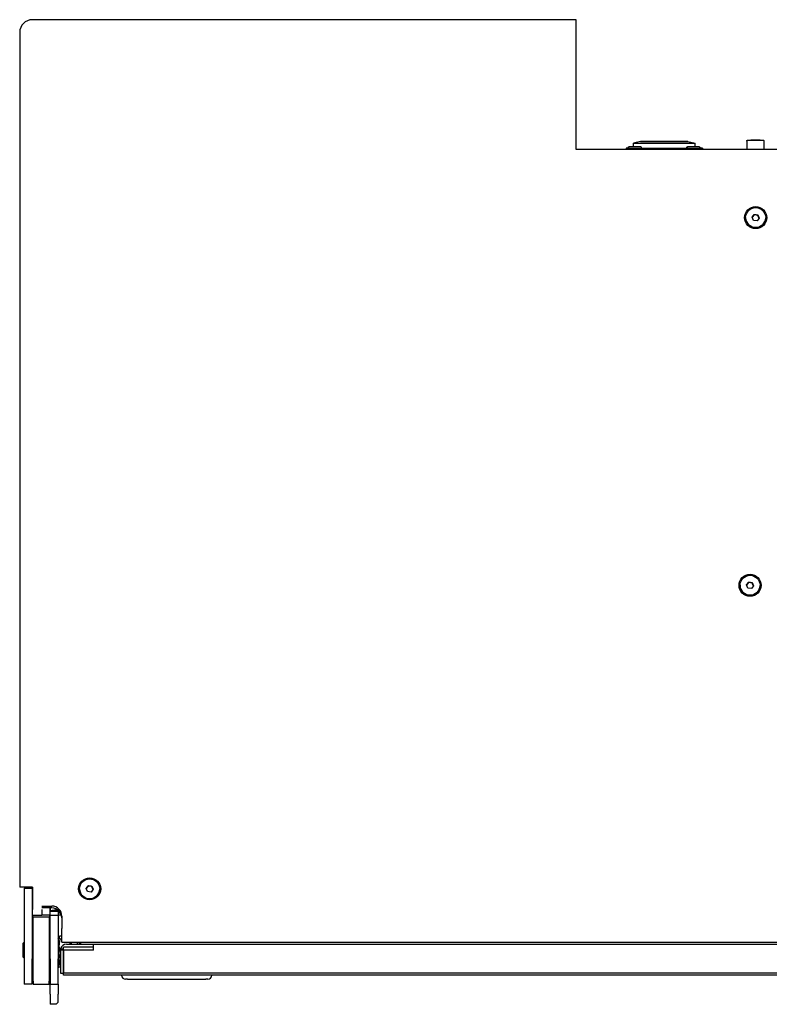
# Model space of a CAD drawing. Extents: x 1422 to 4284, y 1650 to 2964.
# Tile 1 of 14: x 1422 to 1796, y 1650 to 2141. Entities that reach past the tile are written whole.
import ezdxf

# ---------------------------------------------------------------- set-up
doc = ezdxf.new("R2010")
doc.units = 0
doc.layers.add('KF_SEQUENZA_10 NW_REAR', color=7, linetype='CONTINUOUS')
doc.layers.add('KF_SEQUENZA_10 NW_TOP', color=7, linetype='CONTINUOUS')

# ---------------------------------------------------------------- blocks, each defined once
blk = doc.blocks.new('KF_SEQUENZA_10 NW_TOP')
at = {"layer": 'KF_SEQUENZA_10 NW_TOP'}
for p, q in [((-386.8, 476.5), (-391.45, 476.5)), ((-120.31, 476.5), (-386.8, 476.5)), ((-120.31, 476.5), (-120.3, 476.5)), ((-120.3, 411.71), (-120.3, 476.5)), ((-397.8, 470.15), (-397.8, 44)), ((-95.38, 412.5), (-95.38, 411.71)), ((-95.38, 412.5), (-95.38, 412.5)), ((-95.38, 412.5), (-95.38, 412.5)), ((-95.38, 412.5), (-95.38, 412.5)), ((-94.33, 412.58), (-94.33, 412.58)), ((-94.33, 412.58), (-94.33, 412.58)), ((-94.33, 412.58), (-94.33, 412.58)), ((-94.33, 412.58), (-94.33, 412.5)), ((-92.68, 412.5), (-92.68, 412.5)), ((-88.16, 415.8), (-91.76, 415)), ((-88.16, 415.8), (-91.76, 415)), ((-91.76, 413.3), (-91.76, 415)), ((-91.76, 415), (-91.76, 415)), ((-90.88, 412.5), (-61.88, 412.5)), ((-89.48, 412.5), (-89.48, 412.5)), ((-87.83, 412.58), (-87.83, 412.5)), ((-82.13, 415.8), (-82.13, 415.8)), ((-82.13, 415.8), (-82.13, 415.8)), ((-81.66, 415.8), (-82.09, 415.8)), ((-82.09, 415.8), (-82.09, 415.8)), ((-81.66, 415.8), (-82.09, 415.8)), ((-82.09, 415.8), (-82.09, 415.8)), ((-82.03, 415.8), (-82.03, 415.8)), ((-82.03, 415.8), (-81.59, 415.8)), ((-82.03, 415.8), (-82.03, 415.8)), ((-82.03, 415.8), (-81.59, 415.8)), ((-78.85, 415.8), (-79.59, 415.8)), ((-78.85, 415.8), (-79.59, 415.8)), ((-79.51, 415.8), (-79.51, 415.8)), ((-79.51, 415.8), (-79.51, 415.8)), ((-78.85, 415.8), (-78.85, 415.8)), ((-78.85, 415.8), (-78.85, 415.8)), ((-78.03, 415.8), (-78.03, 415.8)), ((-78.03, 415.8), (-78.03, 415.8)), ((-78.03, 415.8), (-78.03, 415.8)), ((-78.03, 415.8), (-78.03, 415.8)), ((-77.98, 415.8), (-77.98, 415.8)), ((-77.98, 415.8), (-77.98, 415.8)), ((-74.78, 415.8), (-74.78, 415.8)), ((-74.78, 415.8), (-74.78, 415.8)), ((-74.78, 415.8), (-74.78, 415.8)), ((-74.78, 415.8), (-74.78, 415.8)), ((-74.73, 415.8), (-74.73, 415.8)), ((-74.73, 415.8), (-74.73, 415.8)), ((-74.73, 415.8), (-74.73, 415.8)), ((-74.73, 415.8), (-74.73, 415.8)), ((-73.91, 415.8), (-73.35, 415.8)), ((-73.91, 415.8), (-73.91, 415.8)), ((-73.91, 415.8), (-73.35, 415.8)), ((-73.91, 415.8), (-73.91, 415.8)), ((-73.26, 415.8), (-73.26, 415.8)), ((-73.26, 415.8), (-73.26, 415.8)), ((-70.73, 415.8), (-71.17, 415.8)), ((-70.73, 415.8), (-71.17, 415.8)), ((-71.11, 415.8), (-70.67, 415.8)), ((-71.11, 415.8), (-70.67, 415.8)), ((-70.73, 415.8), (-70.73, 415.8)), ((-70.73, 415.8), (-70.73, 415.8)), ((-70.67, 415.8), (-70.67, 415.8)), ((-70.67, 415.8), (-70.67, 415.8)), ((-70.63, 415.8), (-70.63, 415.8)), ((-70.63, 415.8), (-70.63, 415.8)), ((-65.13, 412.58), (-65.13, 412.5)), ((-64.61, 415.8), (-61.01, 415)), ((-64.61, 415.8), (-61.01, 415)), ((-63.48, 412.5), (-63.48, 412.5)), ((-61.01, 413.3), (-61.01, 415)), ((-61.01, 415), (-61.01, 415)), ((-60.28, 412.5), (-60.28, 412.5)), ((-58.63, 412.58), (-58.63, 412.58)), ((-58.63, 412.58), (-58.63, 412.58)), ((-58.63, 412.58), (-58.63, 412.58)), ((-58.63, 412.58), (-58.63, 412.5)), ((-57.38, 412.5), (-57.38, 411.71)), ((-57.38, 412.5), (-57.38, 412.5)), ((-57.38, 412.5), (-57.38, 412.5)), ((-57.38, 412.5), (-57.38, 412.5)), ((-35.2, 416), (-35.2, 416)), ((-35.2, 416), (-35.2, 411.71)), ((-32.02, 416.5), (-33.26, 416.5)), ((-33.26, 416.5), (-32.19, 416.5)), ((-32.02, 416.5), (-33.26, 416.5)), ((-33.26, 416.5), (-32.19, 416.5)), ((-32.19, 416.5), (-29.88, 416.5)), ((-32.19, 416.5), (-32.19, 416.5)), ((-32.19, 416.5), (-29.88, 416.5)), ((-32.19, 416.5), (-32.19, 416.5)), ((-29.71, 416.5), (-32.02, 416.5)), ((-29.71, 416.5), (-32.02, 416.5)), ((-29.88, 416.5), (-28.64, 416.5)), ((-29.88, 416.5), (-29.88, 416.5)), ((-29.88, 416.5), (-28.64, 416.5)), ((-29.88, 416.5), (-29.88, 416.5)), ((-28.64, 416.5), (-29.71, 416.5)), ((-28.64, 416.5), (-29.71, 416.5)), ((-26.7, 416), (-26.7, 416)), ((-26.7, 416), (-26.7, 411.71)), ((119.71, 411.71), (-120.31, 411.71)), ((-32.52, 378.01), (-31.48, 379.39)), ((-31.48, 379.39), (-31.48, 379.25)), ((-31.48, 379.39), (-29.76, 379.18)), ((-29.76, 379.18), (-29.08, 377.59)), ((-29.76, 379.04), (-29.76, 379.18)), ((-35.8, 377.8), (-35.8, 377.78)), ((-31.84, 376.42), (-32.52, 378.01)), ((-30.12, 376.21), (-31.84, 376.42)), ((-29.08, 377.59), (-30.12, 376.21)), ((-25.8, 377.8), (-25.8, 377.78)), ((-38.6, 194.44), (-38.6, 194.42)), ((-35.32, 194.65), (-34.28, 196.03)), ((-34.65, 193.06), (-35.32, 194.65)), ((-32.93, 192.85), (-34.65, 193.06)), ((-34.28, 196.03), (-34.28, 195.89)), ((-34.28, 196.03), (-32.56, 195.82)), ((-31.88, 194.23), (-32.93, 192.85)), ((-32.56, 195.82), (-31.88, 194.23)), ((-32.56, 195.68), (-32.56, 195.82)), ((-28.6, 194.44), (-28.6, 194.42)), ((-364.64, 43.28), (-363.6, 44.66)), ((-363.6, 44.66), (-363.6, 44.52)), ((-363.6, 44.66), (-361.88, 44.45)), ((-361.88, 44.45), (-361.2, 42.86)), ((-361.88, 44.31), (-361.88, 44.45)), ((-391.45, 44), (-397.8, 44)), ((-395.6, 43.5), (-391.6, 43.5)), ((-395.6, 43.5), (-395.6, 8.23)), ((-391.6, 43.5), (-391.6, 8.23)), ((-391.45, 44), (-391.4, 44)), ((-391.4, 44), (-391.4, 32.76)), ((-367.92, 43.07), (-367.92, 43.05)), ((-363.96, 41.69), (-364.64, 43.28)), ((-362.24, 41.48), (-363.96, 41.69)), ((-361.2, 42.86), (-362.24, 41.48)), ((-357.92, 43.07), (-357.92, 43.05)), ((-391.6, 38), (-391.4, 38)), ((-386.8, 34.47), (-381.8, 34.47)), ((-391.6, 33), (-391.4, 33)), ((-391.6, 32), (-391.4, 32)), ((-391.4, 30), (-391.4, 32.76)), ((-391.4, 30), (-386.8, 30)), ((-391.4, 30), (-391.4, 25)), ((-381.8, 33.55), (-386.8, 33.55)), ((-386.8, 32.76), (-386.8, 30)), ((-382.8, 30), (-386.8, 30)), ((-382.8, 33.55), (-382.8, 30)), ((-382.8, 33), (-382.6, 33)), ((-382.8, 32), (-382.6, 32)), ((-382.8, 25), (-382.8, 30)), ((-382.6, 33.55), (-382.6, 32.01)), ((-382.6, 31.89), (-382.6, 32.01)), ((-382.6, 29.89), (-382.6, 31.89)), ((-382.6, 31.89), (-378.6, 31.89)), ((-382.6, 8.23), (-382.6, 29.89)), ((-382.6, 29.89), (-378.6, 29.89)), ((-378.6, 32.01), (-378.6, 31.89)), ((-378.6, 31.89), (-378.6, 29.89)), ((-377.44, 31), (-378.6, 31)), ((-377.01, 30), (-378.6, 30)), ((-378.6, 29.89), (-378.6, 8.23)), ((-376.8, 29.48), (-376.8, 23.24)), ((-391.4, 25), (-391.4, 19.5)), ((-391.1, -2.93), (-391.1, 29.07)), ((-391.1, 29.07), (-383.1, 29.07)), ((-383.1, 29.07), (-383.1, -2.93)), ((-382.8, 25), (-382.8, 19.5)), ((-376.8, 16.5), (-376.8, 23.24)), ((-396.1, 16), (-395.6, 16.5)), ((-396.1, 9), (-396.1, 16)), ((-391.6, 17.5), (-391.1, 17.5)), ((-391.1, 19.5), (-391.4, 19.5)), ((-382.8, 19.5), (-383.1, 19.5)), ((-383.1, 17.5), (-382.6, 17.5)), ((-378.6, 18.32), (-378.12, 19.14)), ((-377.62, 19.63), (-376.8, 19.63)), ((-377.62, 18.09), (-376.8, 18.09)), ((-376.8, 16.5), (376.2, 16.5)), ((-374.5, 15.5), (-361, 15.5)), ((-372.16, 16.5), (-372.16, 15.5)), ((-369.1, 16.5), (-369.1, 15.5)), ((-367.9, 15.5), (-367.9, 16.5)), ((-367.4, 16), (-367.9, 16.5)), ((-367.4, 16), (-367.4, 15.5)), ((-361, 12.5), (-361, 15.5)), ((-361, 15.5), (361, 15.5)), ((-377.62, 10.96), (-377.5, 10.96)), ((-376, 12.5), (-377.5, 12.5)), ((-377.5, 12.5), (-377.5, 1)), ((-376, 12.89), (-377.4, 13.26)), ((-361, 14), (-376, 14)), ((-376, 12.5), (-376, 14)), ((-376, 1), (-376, 12.5)), ((-361, 12.5), (-375.8, 12.5)), ((-375.8, 1), (-375.8, 12.5)), ((-396.1, 9), (-395.6, 8.5)), ((-395.6, 8.23), (-395.6, -4.5)), ((-391.6, -4.5), (-391.6, 8.23)), ((-391.6, 7.5), (-391.1, 7.5)), ((-383.1, 7.5), (-382.6, 7.5)), ((-382.6, 8.23), (-382.6, -4.5)), ((-378.6, -4.5), (-378.6, 8.23)), ((-378.6, 6.69), (-378.12, 5.86)), ((-378.2, 5.99), (-378.2, 3.81)), ((-377.62, 5.37), (-377.5, 5.37)), ((-378.6, 4.5), (-378.2, 4.5)), ((-377.5, 4.07), (-378.2, 3.81)), ((-377.5, 1), (-376, 1)), ((-376, 0), (-376, 1)), ((376, 0), (-376, 0)), ((375.8, 1), (-375.8, 1)), ((-391.6, -4.5), (-395.6, -4.5)), ((-391.1, -2.93), (-391.1, -4.37)), ((-391.1, -4.37), (-391.1, -4.37)), ((-391.1, -4.37), (-383.1, -4.37)), ((-383.1, -4.37), (-383.1, -2.93)), ((-383.1, -4.37), (-383.1, -4.37)), ((-382.6, -9.5), (-382.6, -4.5)), ((-382.6, -4.5), (-378.6, -4.5)), ((-378.6, -4.5), (-378.6, -9.5)), ((-344, -2), (-345, -2)), ((-344, -2), (-305, -2)), ((-304, -2), (-305, -2)), ((-382.6, -9.5), (-382.6, -14.5)), ((-378.6, -13.5), (-378.6, -9.5)), ((-379.6, -14.5), (-382.6, -14.5)), ((-379.6, -14.5), (-378.6, -13.5))]:
    blk.add_line(p, q, dxfattribs=at)
at = {"layer": 'KF_SEQUENZA_10 NW_TOP', "flags": 128}
for points in [[(-94.33, 412.58), (-94.32, 412.72), (-94.28, 412.85), (-94.22, 412.97), (-94.13, 413.08), (-94.03, 413.17), (-93.91, 413.24), (-93.78, 413.28), (-93.64, 413.3), (-93.62, 413.3), (-93.61, 413.3), (-93.61, 413.3), (-93.6, 413.3), (-93.56, 413.3), (-93.48, 413.3), (-93.38, 413.3), (-93.25, 413.3), (-93.1, 413.3), (-92.92, 413.3), (-92.72, 413.3), (-92.5, 413.3), (-92.27, 413.3), (-92.02, 413.3), (-91.76, 413.3)], [(-94.33, 412.58), (-94.32, 412.72), (-94.28, 412.85), (-94.22, 412.97), (-94.13, 413.08), (-94.03, 413.17), (-93.91, 413.24), (-93.78, 413.28), (-93.64, 413.3), (-93.62, 413.3), (-93.61, 413.3), (-93.61, 413.3), (-93.6, 413.3), (-93.56, 413.3), (-93.48, 413.3), (-93.38, 413.3), (-93.25, 413.3), (-93.1, 413.3), (-92.92, 413.3), (-92.72, 413.3), (-92.5, 413.3), (-92.27, 413.3), (-92.02, 413.3), (-91.76, 413.3)], [(-94.33, 412.58), (-94.32, 412.72), (-94.28, 412.85), (-94.22, 412.97), (-94.13, 413.08), (-94.03, 413.17), (-93.91, 413.24), (-93.78, 413.28), (-93.64, 413.3), (-93.62, 413.3), (-93.61, 413.3), (-93.61, 413.3), (-93.6, 413.3), (-93.56, 413.3), (-93.48, 413.3), (-93.38, 413.3), (-93.25, 413.3), (-93.1, 413.3), (-92.92, 413.3), (-92.72, 413.3), (-92.5, 413.3), (-92.27, 413.3), (-92.02, 413.3), (-91.76, 413.3)], [(-94.33, 412.58), (-94.31, 412.74), (-94.26, 412.89), (-94.18, 413.02), (-94.07, 413.14), (-93.94, 413.22), (-93.79, 413.28), (-93.63, 413.3), (-93.61, 413.3), (-93.61, 413.3), (-93.57, 413.3), (-93.49, 413.3), (-93.37, 413.3), (-93.22, 413.3), (-93.03, 413.3), (-92.82, 413.3), (-92.57, 413.3), (-92.3, 413.3), (-92.01, 413.3), (-91.71, 413.3), (-91.4, 413.3), (-91.08, 413.3), (-90.76, 413.3), (-90.45, 413.3), (-90.15, 413.3), (-89.86, 413.3), (-89.59, 413.3), (-89.35, 413.3), (-89.13, 413.3), (-88.94, 413.3), (-88.79, 413.3), (-88.67, 413.3), (-88.6, 413.3), (-88.56, 413.3), (-88.55, 413.3), (-88.55, 413.3), (-88.53, 413.3), (-88.38, 413.28), (-88.23, 413.22), (-88.1, 413.14), (-87.98, 413.02), (-87.9, 412.89), (-87.85, 412.74), (-87.83, 412.58)], [(-65.13, 412.58), (-65.11, 412.74), (-65.06, 412.89), (-64.98, 413.02), (-64.87, 413.14), (-64.74, 413.22), (-64.59, 413.28), (-64.43, 413.3), (-64.41, 413.3), (-64.41, 413.3), (-64.37, 413.3), (-64.29, 413.3), (-64.17, 413.3), (-64.02, 413.3), (-63.83, 413.3), (-63.62, 413.3), (-63.37, 413.3), (-63.1, 413.3), (-62.81, 413.3), (-62.51, 413.3), (-62.2, 413.3), (-61.88, 413.3), (-61.56, 413.3), (-61.25, 413.3), (-60.95, 413.3), (-60.66, 413.3), (-60.39, 413.3), (-60.15, 413.3), (-59.93, 413.3), (-59.74, 413.3), (-59.59, 413.3), (-59.47, 413.3), (-59.4, 413.3), (-59.36, 413.3), (-59.35, 413.3), (-59.35, 413.3), (-59.33, 413.3), (-59.18, 413.28), (-59.03, 413.22), (-58.9, 413.14), (-58.78, 413.02), (-58.7, 412.89), (-58.65, 412.74), (-58.63, 412.58)], [(-61.01, 413.3), (-60.77, 413.3), (-60.54, 413.3), (-60.32, 413.3), (-60.12, 413.3), (-59.95, 413.3), (-59.79, 413.3), (-59.65, 413.3), (-59.54, 413.3), (-59.45, 413.3), (-59.39, 413.3), (-59.36, 413.3), (-59.35, 413.3), (-59.34, 413.3), (-59.27, 413.3), (-59.14, 413.27), (-59.02, 413.22), (-58.91, 413.15), (-58.82, 413.06), (-58.74, 412.96), (-58.68, 412.84), (-58.64, 412.71), (-58.63, 412.58)], [(-61.01, 413.3), (-60.77, 413.3), (-60.54, 413.3), (-60.32, 413.3), (-60.12, 413.3), (-59.95, 413.3), (-59.79, 413.3), (-59.65, 413.3), (-59.54, 413.3), (-59.45, 413.3), (-59.39, 413.3), (-59.36, 413.3), (-59.35, 413.3), (-59.34, 413.3), (-59.27, 413.3), (-59.14, 413.27), (-59.02, 413.22), (-58.91, 413.15), (-58.82, 413.06), (-58.74, 412.95), (-58.68, 412.84), (-58.64, 412.71), (-58.63, 412.58)], [(-61.01, 413.3), (-60.77, 413.3), (-60.54, 413.3), (-60.32, 413.3), (-60.12, 413.3), (-59.95, 413.3), (-59.79, 413.3), (-59.65, 413.3), (-59.54, 413.3), (-59.45, 413.3), (-59.39, 413.3), (-59.36, 413.3), (-59.35, 413.3), (-59.34, 413.3), (-59.27, 413.29), (-59.14, 413.27), (-59.02, 413.22), (-58.91, 413.15), (-58.82, 413.06), (-58.74, 412.95), (-58.68, 412.84), (-58.64, 412.71), (-58.63, 412.58)], [(-35.2, 416), (-35.19, 416.11), (-35.16, 416.21), (-35.11, 416.3), (-35.04, 416.37), (-34.95, 416.44), (-34.86, 416.48), (-34.76, 416.5), (-34.71, 416.5), (-34.7, 416.5), (-34.67, 416.5), (-34.59, 416.5), (-34.47, 416.5), (-34.31, 416.5), (-34.1, 416.5), (-33.86, 416.5), (-33.58, 416.5), (-33.27, 416.5), (-32.93, 416.5), (-32.56, 416.5), (-32.18, 416.5), (-31.78, 416.5), (-31.37, 416.5), (-30.95, 416.5), (-30.53, 416.5), (-30.12, 416.5), (-29.72, 416.5), (-29.34, 416.5), (-28.97, 416.5), (-28.63, 416.5), (-28.32, 416.5), (-28.04, 416.5), (-27.8, 416.5), (-27.59, 416.5), (-27.43, 416.5), (-27.31, 416.5), (-27.23, 416.5), (-27.2, 416.5), (-27.19, 416.5), (-27.14, 416.5), (-27.04, 416.48), (-26.95, 416.44), (-26.86, 416.37), (-26.79, 416.3), (-26.74, 416.21), (-26.71, 416.11), (-26.7, 416)], [(-35.2, 416), (-35.19, 416.1), (-35.16, 416.2), (-35.11, 416.29), (-35.04, 416.37), (-34.95, 416.43), (-34.86, 416.47), (-34.76, 416.49), (-34.71, 416.5), (-34.7, 416.5), (-34.67, 416.5), (-34.59, 416.5), (-34.47, 416.5), (-34.31, 416.5), (-34.1, 416.5), (-33.86, 416.5), (-33.58, 416.5), (-33.27, 416.5), (-32.93, 416.5), (-32.56, 416.5), (-32.18, 416.5), (-31.78, 416.5), (-31.37, 416.5), (-30.95, 416.5), (-30.53, 416.5), (-30.12, 416.5), (-29.72, 416.5), (-29.34, 416.5), (-28.97, 416.5), (-28.63, 416.5), (-28.32, 416.5), (-28.04, 416.5), (-27.8, 416.5), (-27.59, 416.5), (-27.43, 416.5), (-27.31, 416.5), (-27.23, 416.5), (-27.2, 416.5), (-27.19, 416.5), (-27.14, 416.49), (-27.04, 416.47), (-26.95, 416.43), (-26.86, 416.37), (-26.79, 416.29), (-26.74, 416.2), (-26.71, 416.1), (-26.7, 416)], [(-31.48, 379.25), (-31.52, 379.18), (-31.57, 379.12), (-31.62, 379.06), (-31.66, 379), (-31.7, 378.94), (-31.74, 378.89), (-31.78, 378.83), (-31.82, 378.78), (-31.86, 378.73), (-31.9, 378.67), (-31.94, 378.62), (-31.98, 378.57), (-32.02, 378.52), (-32.06, 378.47), (-32.1, 378.41), (-32.14, 378.36), (-32.18, 378.31), (-32.22, 378.26), (-32.26, 378.2), (-32.3, 378.15), (-32.35, 378.09), (-32.39, 378.04), (-32.43, 377.98), (-32.48, 377.92)], [(-29.76, 379.04), (-29.84, 379.05), (-29.92, 379.05), (-29.99, 379.06), (-30.07, 379.07), (-30.14, 379.08), (-30.21, 379.09), (-30.28, 379.09), (-30.35, 379.1), (-30.42, 379.11), (-30.48, 379.12), (-30.55, 379.13), (-30.62, 379.13), (-30.68, 379.14), (-30.75, 379.15), (-30.82, 379.16), (-30.89, 379.17), (-30.95, 379.18), (-31.02, 379.19), (-31.09, 379.2), (-31.17, 379.21), (-31.24, 379.22), (-31.32, 379.23), (-31.4, 379.24), (-31.48, 379.25)], [(-29.12, 377.54), (-29.15, 377.6), (-29.18, 377.67), (-29.2, 377.73), (-29.23, 377.8), (-29.26, 377.86), (-29.28, 377.92), (-29.31, 377.98), (-29.34, 378.04), (-29.36, 378.1), (-29.39, 378.15), (-29.41, 378.21), (-29.44, 378.27), (-29.46, 378.33), (-29.49, 378.39), (-29.51, 378.45), (-29.54, 378.51), (-29.56, 378.57), (-29.59, 378.63), (-29.61, 378.7), (-29.64, 378.76), (-29.67, 378.83), (-29.7, 378.89), (-29.73, 378.96), (-29.76, 379.04)], [(-34.28, 195.89), (-34.33, 195.82), (-34.38, 195.76), (-34.42, 195.7), (-34.46, 195.64), (-34.51, 195.59), (-34.55, 195.53), (-34.59, 195.47), (-34.63, 195.42), (-34.67, 195.37), (-34.71, 195.31), (-34.75, 195.26), (-34.79, 195.21), (-34.83, 195.16), (-34.86, 195.11), (-34.9, 195.06), (-34.94, 195), (-34.98, 194.95), (-35.02, 194.9), (-35.06, 194.84), (-35.11, 194.79), (-35.15, 194.73), (-35.19, 194.68), (-35.24, 194.62), (-35.28, 194.56)], [(-32.56, 195.68), (-32.64, 195.69), (-32.72, 195.7), (-32.8, 195.7), (-32.87, 195.71), (-32.94, 195.72), (-33.02, 195.73), (-33.09, 195.74), (-33.15, 195.74), (-33.22, 195.75), (-33.29, 195.76), (-33.36, 195.77), (-33.42, 195.78), (-33.49, 195.78), (-33.56, 195.79), (-33.62, 195.8), (-33.69, 195.81), (-33.76, 195.82), (-33.83, 195.83), (-33.9, 195.84), (-33.97, 195.85), (-34.05, 195.86), (-34.12, 195.87), (-34.2, 195.88), (-34.28, 195.89)], [(-31.92, 194.18), (-31.95, 194.24), (-31.98, 194.31), (-32.01, 194.37), (-32.04, 194.44), (-32.06, 194.5), (-32.09, 194.56), (-32.11, 194.62), (-32.14, 194.68), (-32.16, 194.74), (-32.19, 194.8), (-32.21, 194.85), (-32.24, 194.91), (-32.26, 194.97), (-32.29, 195.03), (-32.31, 195.09), (-32.34, 195.15), (-32.37, 195.21), (-32.39, 195.27), (-32.42, 195.34), (-32.45, 195.4), (-32.47, 195.47), (-32.5, 195.54), (-32.53, 195.61), (-32.56, 195.68)], [(-363.6, 44.52), (-363.64, 44.46), (-363.69, 44.4), (-363.74, 44.33), (-363.78, 44.28), (-363.82, 44.22), (-363.86, 44.16), (-363.9, 44.11), (-363.94, 44.05), (-363.98, 44), (-364.02, 43.95), (-364.06, 43.9), (-364.1, 43.84), (-364.14, 43.79), (-364.18, 43.74), (-364.22, 43.69), (-364.26, 43.64), (-364.3, 43.58), (-364.34, 43.53), (-364.38, 43.48), (-364.42, 43.42), (-364.47, 43.37), (-364.51, 43.31), (-364.55, 43.25), (-364.6, 43.19)], [(-361.88, 44.31), (-361.96, 44.32), (-362.04, 44.33), (-362.11, 44.34), (-362.19, 44.34), (-362.26, 44.35), (-362.33, 44.36), (-362.4, 44.37), (-362.47, 44.38), (-362.54, 44.38), (-362.6, 44.39), (-362.67, 44.4), (-362.74, 44.41), (-362.8, 44.42), (-362.87, 44.43), (-362.94, 44.43), (-363.01, 44.44), (-363.07, 44.45), (-363.14, 44.46), (-363.21, 44.47), (-363.29, 44.48), (-363.36, 44.49), (-363.44, 44.5), (-363.52, 44.51), (-363.6, 44.52)], [(-361.24, 42.81), (-361.27, 42.88), (-361.3, 42.94), (-361.32, 43.01), (-361.35, 43.07), (-361.38, 43.13), (-361.4, 43.19), (-361.43, 43.25), (-361.46, 43.31), (-361.48, 43.37), (-361.51, 43.43), (-361.53, 43.49), (-361.56, 43.55), (-361.58, 43.6), (-361.61, 43.66), (-361.63, 43.72), (-361.66, 43.78), (-361.68, 43.84), (-361.71, 43.91), (-361.73, 43.97), (-361.76, 44.03), (-361.79, 44.1), (-361.82, 44.17), (-361.85, 44.24), (-361.88, 44.31)], [(-377.62, 19.63), (-377.72, 19.56), (-377.81, 19.49), (-377.89, 19.42), (-377.96, 19.35), (-378.02, 19.29), (-378.07, 19.23), (-378.11, 19.16), (-378.14, 19.1), (-378.17, 19.04), (-378.19, 18.98), (-378.2, 18.92), (-378.2, 18.86), (-378.2, 18.8), (-378.19, 18.74), (-378.17, 18.68), (-378.14, 18.62), (-378.11, 18.56), (-378.07, 18.5), (-378.02, 18.43), (-377.96, 18.37), (-377.89, 18.3), (-377.81, 18.23), (-377.72, 18.16), (-377.62, 18.09)], [(-377.62, 18.09), (-377.72, 17.75), (-377.81, 17.43), (-377.89, 17.11), (-377.96, 16.8), (-378.02, 16.5), (-378.07, 16.21), (-378.11, 15.92), (-378.14, 15.64), (-378.17, 15.36), (-378.19, 15.08), (-378.2, 14.8), (-378.2, 14.52), (-378.2, 14.25), (-378.19, 13.97), (-378.17, 13.69), (-378.14, 13.41), (-378.11, 13.13), (-378.07, 12.84), (-378.02, 12.55), (-377.96, 12.25), (-377.89, 11.94), (-377.81, 11.62), (-377.72, 11.3), (-377.62, 10.96)], [(-372.6, 15.5), (-372.61, 15.54), (-372.61, 15.58), (-372.61, 15.62), (-372.62, 15.66), (-372.62, 15.7), (-372.63, 15.75), (-372.63, 15.79), (-372.64, 15.83), (-372.64, 15.87), (-372.65, 15.91), (-372.65, 15.95), (-372.66, 15.99), (-372.67, 16.03), (-372.67, 16.08), (-372.68, 16.12), (-372.68, 16.16), (-372.69, 16.2), (-372.7, 16.24), (-372.71, 16.29), (-372.71, 16.33), (-372.72, 16.37), (-372.73, 16.41), (-372.73, 16.46), (-372.74, 16.5)], [(-377.62, 10.96), (-377.72, 10.69), (-377.81, 10.44), (-377.89, 10.19), (-377.96, 9.95), (-378.02, 9.71), (-378.07, 9.48), (-378.11, 9.26), (-378.14, 9.03), (-378.17, 8.81), (-378.19, 8.6), (-378.2, 8.38), (-378.2, 8.16), (-378.2, 7.95), (-378.19, 7.73), (-378.17, 7.51), (-378.14, 7.29), (-378.11, 7.07), (-378.07, 6.84), (-378.02, 6.61), (-377.96, 6.38), (-377.89, 6.14), (-377.81, 5.89), (-377.72, 5.63), (-377.62, 5.37)], [(-377.5, 12.5), (-377.5, 12.53), (-377.5, 12.56), (-377.5, 12.6), (-377.5, 12.63), (-377.5, 12.66), (-377.49, 12.69), (-377.49, 12.72), (-377.49, 12.75), (-377.49, 12.79), (-377.48, 12.82), (-377.48, 12.85), (-377.48, 12.88), (-377.47, 12.91), (-377.47, 12.94), (-377.46, 12.97), (-377.46, 13.01), (-377.45, 13.04), (-377.45, 13.07), (-377.44, 13.1), (-377.43, 13.13), (-377.43, 13.16), (-377.42, 13.19), (-377.41, 13.22), (-377.4, 13.26)], [(-377.62, 5.37), (-377.66, 5.39), (-377.69, 5.41), (-377.72, 5.43), (-377.74, 5.46), (-377.77, 5.48), (-377.8, 5.5), (-377.82, 5.52), (-377.85, 5.54), (-377.87, 5.56), (-377.89, 5.58), (-377.92, 5.6), (-377.94, 5.62), (-377.96, 5.64), (-377.98, 5.66), (-377.99, 5.68), (-378.01, 5.7), (-378.03, 5.72), (-378.04, 5.74), (-378.06, 5.76), (-378.07, 5.78), (-378.09, 5.8), (-378.1, 5.82), (-378.11, 5.84), (-378.12, 5.86)]]:
    blk.add_lwpolyline(points, dxfattribs=at)
at = {"layer": 'KF_SEQUENZA_10 NW_TOP'}
for centre, radius, start, end in [((-391.45, 470.15), 6.35, 90, 180), ((-374.5, 12.5), 3, 90, 165.4172), ((-345, 0), 2, 180, 270), ((-304, 0), 2, 270, 0)]:
    blk.add_arc(centre, radius, start, end, dxfattribs=at)
for centre, major_axis, ratio, start_param, end_param in [((-90.88, 412.5), (-4.5, 0), 0.000041, 0, 1.570796), ((-90.88, 412.5), (-4.5, 0), 0.000041, 5.586022, 6.283185), ((-90.88, 412.5), (-4.5, 0), 0.000041, 0, 0.697163), ((-90.88, 412.5), (-4.5, 0), 0.000041, 5.586022, 6.283185), ((-91.08, 412.5), (3.25, 0), 0.000041, 3.141635, 6.283227), ((-90.98, 412.5), (3, 0), 0.000041, 2.905487, 6.605335), ((-76.38, 415), (-15.37, 0), 0.000041, 6.283, 9.424964), ((-76.38, 415), (-15.38, 0), 0.000041, 6.283, 6.319784), ((-76.38, 412.5), (-15.37, 0), 0.000041, 0.730754, 2.391685), ((-76.38, 415.8), (-9.05, 0), 0.000041, 4.89572, 7.501449), ((-76.38, 415.8), (-9.05, 0), 0.000041, 4.89572, 7.501449), ((-76.38, 415.8), (-5.75, 0), 0.000041, 5.874637, 6.71959), ((-76.38, 415.8), (-5.75, 0), 0.000041, 0, 0.436405), ((-76.38, 415.8), (-6.15, 0), 0.000041, 3.547869, 5.902627), ((-76.38, 415.8), (-6.15, 0), 0.000041, 3.54787, 5.902627), ((-76.38, 415.8), (6.15, 0), 0.000041, 3.54787, 5.902627), ((-76.38, 415.8), (6.15, 0), 0.000041, 3.547869, 5.902627), ((-76.38, 415.8), (-2.85, 0), 0.000041, 5.759587, 7.257901), ((-76.38, 415.8), (-2.85, 0), 0.000041, 5.759587, 7.257901), ((-76.67, 415.8), (-3.07, 0), 0.000041, 4.051576, 5.97321), ((-76.67, 415.8), (-3.07, 0), 0.000041, 4.051576, 5.973211), ((-76.38, 415.8), (-10.45, 0), 0.000041, 1.267107, 1.874486), ((-76.38, 415.8), (-10.45, 0), 0.000041, 1.267107, 1.874486), ((-76.38, 415.8), (10, 0), 0.000041, 1.405038, 1.736554), ((-76.38, 415.8), (10, 0), 0.000041, 1.405038, 1.736554), ((-76.38, 415.8), (-3.5, 0), 0.000041, 1.096074, 2.618085), ((-76.38, 415.8), (-3.5, 0), 0.000041, 1.096074, 2.618085), ((-76.38, 415.8), (2.85, 0), 0.000041, 5.759586, 7.257901), ((-76.38, 415.8), (2.85, 0), 0.000041, 5.759587, 7.257901), ((-76.38, 415.8), (9.05, 0), 0.000041, 5.064922, 7.670651), ((-76.38, 415.8), (9.05, 0), 0.000041, 5.064922, 7.670651), ((-76.38, 415.8), (5.75, 0), 0.000041, 5.874637, 6.71959), ((-76.38, 415.8), (5.75, 0), 0.000041, 5.874637, 6.71959), ((-61.88, 412.5), (3.25, 0), 0.000041, 3.141629, 6.283221), ((-61.78, 412.5), (3, 0), 0.000041, 2.905487, 6.605335), ((-61.88, 412.5), (4.5, 0), 0.000041, 4.712389, 6.283185), ((-76.38, 415), (15.37, 0), 0.000041, 6.246587, 6.283371), ((-61.88, 412.5), (4.5, 0), 0.000041, 0, 0.763786), ((-61.88, 412.5), (4.5, 0), 0.000041, 5.519399, 6.283185), ((-61.88, 412.5), (4.5, 0), 0.000041, 0, 0.763787), ((-30.8, 377.78), (5, 0), 0.998135, 3.141593, 6.283185), ((-33.6, 194.42), (5, 0), 0.998135, 3.141593, 6.283185), ((-362.92, 43.05), (5, 0), 0.998135, 3.141593, 6.283185), ((-381.8, 29.48), (5, 0), 0.998135, 0, 1.570796), ((-372.3, 32.01), (-10.3, 0), 0.061049, 5.386466, 6.283185), ((-381.8, 28.56), (5, 0), 0.998135, 0, 1.570796), ((-372.3, 32.01), (-6.3, 0), 0.061049, 5.973497, 6.283185)]:
    blk.add_ellipse(centre, major_axis=major_axis, ratio=ratio, start_param=start_param, end_param=end_param, dxfattribs=at)
for centre, major_axis, ratio in [((-76.38, 415.8), (11.77, 0), 0.000041), ((-76.38, 415.8), (11.77, 0), 0.000041), ((-30.8, 377.8), (5.5, 0), 0.998135), ((-30.8, 377.8), (5, 0), 0.998135), ((-33.6, 194.45), (5.5, 0), 0.998135), ((-33.6, 194.44), (5, 0), 0.998135), ((-362.92, 43.08), (5.5, 0), 0.998135), ((-362.92, 43.07), (5, 0), 0.998135)]:
    blk.add_ellipse(centre, major_axis=major_axis, ratio=ratio, dxfattribs=at)

msp = doc.modelspace()

# ---------------------------------------------------------------- block references
at = {"layer": 'KF_SEQUENZA_10 NW_REAR'}
msp.add_blockref('KF_SEQUENZA_10 NW_TOP', (1820.25, 1664.77), dxfattribs=at)

doc.saveas('drawing.dxf')
